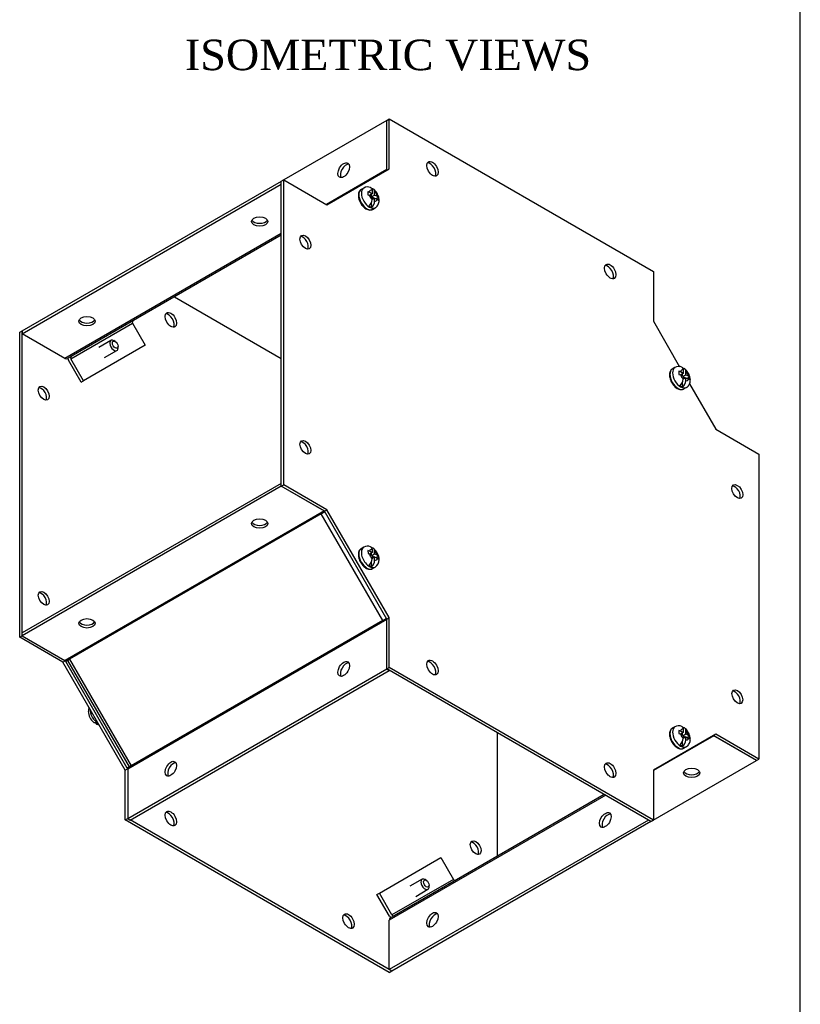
# Model space of a CAD drawing. Header units: inches. Extents: x 0.2 to 77.9, y -0.5 to 51.8.
# Tile 7 of 8: x 65.1 to 77.9, y 20.1 to 36.2. Entities that reach past the tile are written whole.
import ezdxf
from ezdxf.enums import TextEntityAlignment as Align

# ---------------------------------------------------------------- set-up
doc = ezdxf.new("R2010")
doc.units = ezdxf.units.IN
doc.header["$MEASUREMENT"] = 0
for name, color, linetype in [('COM55579-3', 7, 'Continuous'), ('COM55580-3', 7, 'Continuous'), ('Default', 7, 'Continuous'), ('SCS19491', 7, 'Continuous')]:
    doc.layers.add(name, color=color, linetype=linetype)
doc.styles.add('SEACAD_Times_New_Roman', font='times.ttf')

# ---------------------------------------------------------------- blocks, each defined once
blk = doc.blocks.new('SE5')
at = {"layer": 'COM55579-3', "color": 7, "linetype": 'Continuous'}
for p, q in [((71.12, 34.526), (71.16, 34.549)), ((71.12, 33.709), (71.12, 34.526)), ((71.16, 34.549), (75.483, 32.053)), ((71.16, 33.732), (71.16, 34.549)), ((70.14, 33.143), (71.16, 33.732)), ((69.392, 33.528), (69.433, 33.552)), ((69.433, 28.559), (69.433, 33.552)), ((69.433, 33.552), (70.14, 33.143)), ((69.392, 28.536), (69.392, 33.528)), ((75.483, 32.053), (75.483, 31.236)), ((67.642, 31.635), (69.392, 30.625)), ((75.483, 31.236), (75.912, 30.493)), ((65.11, 31.056), (65.15, 31.079)), ((65.11, 26.064), (65.11, 31.056)), ((65.15, 26.087), (65.15, 31.079)), ((65.15, 31.079), (65.15, 31.079)), ((76.075, 30.212), (76.504, 29.469)), ((76.504, 29.469), (77.211, 29.061)), ((77.211, 29.061), (77.211, 24.069)), ((69.392, 28.536), (69.433, 28.559)), ((70.099, 28.128), (69.392, 28.536)), ((70.14, 28.151), (69.433, 28.559)), ((70.099, 28.128), (70.14, 28.151)), ((71.12, 26.361), (70.099, 28.128)), ((71.16, 26.384), (70.14, 28.151)), ((71.12, 26.361), (71.16, 26.384)), ((71.12, 25.544), (71.12, 26.361)), ((71.16, 25.567), (71.16, 26.384)), ((65.11, 26.064), (65.15, 26.087)), ((65.817, 25.656), (65.11, 26.064)), ((65.817, 25.656), (65.855, 25.678)), ((66.837, 23.888), (65.817, 25.656)), ((66.871, 23.922), (65.864, 25.667)), ((71.12, 25.544), (71.16, 25.567)), ((75.443, 23.048), (71.12, 25.544)), ((75.483, 23.071), (71.16, 25.567)), ((72.928, 24.5), (72.928, 22.479)), ((76.504, 24.477), (75.483, 23.888)), ((77.17, 24.045), (76.463, 24.454)), ((77.211, 24.069), (76.504, 24.477)), ((77.17, 24.045), (77.211, 24.069)), ((66.837, 23.888), (66.876, 23.911)), ((66.837, 23.072), (66.837, 23.888)), ((75.483, 23.888), (75.483, 23.071)), ((66.837, 23.072), (66.877, 23.095)), ((71.16, 20.576), (66.837, 23.072)), ((71.16, 20.622), (66.918, 23.072)), ((75.443, 23.048), (75.483, 23.071)), ((71.16, 20.576), (71.2, 20.599))]:
    blk.add_line(p, q, dxfattribs=at)
for centre, major_axis in [((71.867, 33.732), (0.067, -0.115)), ((69.786, 32.531), (0.063, -0.108)), ((74.776, 32.053), (0.067, -0.115)), ((67.584, 31.26), (0.067, -0.115)), ((65.503, 30.059), (0.063, -0.108)), ((69.786, 29.172), (0.063, -0.108)), ((76.857, 28.448), (0.063, -0.108)), ((65.503, 26.7), (0.063, -0.108)), ((71.867, 25.567), (0.067, -0.115)), ((76.857, 25.089), (0.062, -0.108)), ((74.776, 23.888), (0.067, -0.115)), ((67.584, 23.095), (0.066, -0.115)), ((72.574, 22.617), (0.062, -0.108)), ((70.493, 21.416), (0.067, -0.115))]:
    blk.add_ellipse(centre, major_axis=major_axis, ratio=0.57735, dxfattribs=at)
for centre, major_axis, start_param, end_param in [((71.827, 33.709), (0.067, -0.115), 0.307887, 2.833706), ((69.746, 32.508), (0.063, -0.108), 0.328307, 2.813286), ((74.736, 32.03), (0.067, -0.115), 0.307887, 2.833706), ((67.544, 31.237), (0.066, -0.115), 0.307887, 2.833706), ((65.463, 30.035), (0.063, -0.108), 0.328307, 2.813286), ((69.746, 29.149), (0.063, -0.108), 0.328307, 2.813286), ((76.817, 28.425), (0.063, -0.108), 0.328307, 2.813286), ((65.463, 26.676), (0.063, -0.108), 0.328307, 2.813286), ((71.827, 25.544), (0.067, -0.115), 0.307887, 2.833706), ((76.817, 25.066), (0.062, -0.108), 0.328307, 2.813286), ((74.736, 23.865), (0.067, -0.115), 0.307887, 2.833706), ((67.544, 23.072), (0.066, -0.115), 0.307887, 2.833706), ((72.534, 22.594), (0.062, -0.108), 0.328307, 2.813286), ((70.453, 21.392), (0.067, -0.115), 0.307887, 2.833706)]:
    blk.add_ellipse(centre, major_axis=major_axis, ratio=0.57735, start_param=start_param, end_param=end_param, dxfattribs=at)
at = {"layer": 'COM55580-3', "color": 7, "linetype": 'Continuous'}
for p, q in [((71.12, 34.526), (69.393, 33.529)), ((71.12, 34.526), (71.12, 34.526)), ((71.12, 34.526), (71.12, 34.526)), ((71.12, 33.719), (70.132, 33.148)), ((65.15, 31.079), (69.393, 33.529)), ((65.15, 31.033), (69.392, 33.482)), ((69.393, 33.529), (69.393, 33.528)), ((69.393, 33.529), (69.393, 33.529)), ((69.392, 32.675), (65.849, 30.629)), ((69.392, 32.646), (65.953, 30.66)), ((65.947, 30.623), (66.955, 31.205)), ((66.955, 31.205), (67.162, 30.846)), ((65.15, 31.079), (65.15, 31.033)), ((65.849, 30.629), (65.15, 31.033)), ((67.162, 30.846), (66.154, 30.264)), ((65.953, 30.66), (65.892, 30.625)), ((66.114, 30.241), (65.907, 30.6)), ((66.154, 30.264), (65.947, 30.623)), ((66.114, 30.241), (66.154, 30.264)), ((69.392, 28.582), (65.15, 26.133)), ((69.392, 28.536), (65.15, 26.086)), ((69.392, 28.536), (69.392, 28.536)), ((70.092, 28.132), (69.392, 28.536)), ((70.092, 28.132), (65.849, 25.683)), ((70.045, 28.082), (65.924, 25.702)), ((70.106, 28.117), (70.045, 28.082)), ((70.045, 28.082), (70.046, 28.082)), ((70.046, 28.082), (70.106, 28.117)), ((71.053, 26.337), (70.046, 28.082)), ((71.12, 26.352), (66.877, 23.902)), ((71.053, 26.337), (66.932, 23.957)), ((71.113, 26.372), (71.053, 26.337)), ((71.113, 26.372), (71.053, 26.337)), ((71.053, 26.337), (71.053, 26.337)), ((71.12, 25.544), (71.12, 26.352)), ((65.15, 26.086), (65.15, 26.133)), ((65.15, 26.086), (65.849, 25.683)), ((65.924, 25.702), (65.864, 25.667)), ((65.893, 25.684), (65.924, 25.702)), ((65.893, 25.684), (66.9, 23.939)), ((65.924, 25.702), (65.924, 25.702)), ((65.924, 25.702), (66.932, 23.958)), ((66.877, 23.095), (71.12, 25.544)), ((66.917, 23.071), (71.16, 25.521)), ((71.12, 25.544), (71.16, 25.521)), ((76.471, 24.449), (75.483, 23.879)), ((77.17, 24.045), (76.471, 24.449)), ((75.443, 23.048), (77.17, 24.045)), ((77.17, 24.045), (77.17, 24.045)), ((66.932, 23.957), (66.871, 23.922)), ((66.877, 23.902), (66.877, 23.095)), ((66.932, 23.958), (66.9, 23.939)), ((66.932, 23.957), (66.932, 23.958)), ((74.704, 23.475), (71.16, 21.429)), ((74.679, 23.489), (71.239, 21.504)), ((66.877, 23.095), (66.917, 23.071)), ((75.403, 23.071), (71.16, 20.622)), ((75.443, 23.048), (75.403, 23.071)), ((75.403, 23.071), (75.403, 23.071)), ((75.443, 23.048), (71.201, 20.598)), ((75.443, 23.048), (75.443, 23.048)), ((70.997, 21.875), (72.004, 22.457)), ((72.004, 22.457), (72.211, 22.099)), ((72.211, 22.099), (71.204, 21.517)), ((70.957, 21.852), (70.997, 21.875)), ((71.164, 21.494), (70.957, 21.852)), ((71.204, 21.517), (70.997, 21.875)), ((71.239, 21.504), (71.178, 21.468)), ((71.16, 20.622), (71.16, 21.429)), ((71.201, 20.598), (71.16, 20.622))]:
    blk.add_line(p, q, dxfattribs=at)
for centre, major_axis in [((70.413, 33.71), (0.067, 0.115)), ((69.039, 32.87), (0.133, 0)), ((66.211, 31.237), (0.133, 0)), ((69.039, 27.924), (-0.133, 0)), ((66.21, 26.291), (-0.133, 0)), ((70.413, 25.544), (0.067, 0.115)), ((67.584, 23.911), (0.066, 0.115)), ((76.11, 23.841), (-0.133, 0)), ((74.696, 23.071), (-0.067, -0.115)), ((71.867, 21.438), (-0.067, -0.115))]:
    blk.add_ellipse(centre, major_axis=major_axis, ratio=0.57735, dxfattribs=at)
for centre, major_axis, ratio, start_param, end_param in [((70.453, 33.686), (0.067, 0.115), 0.57735, 0.307887, 2.833706), ((71.099, 33.73), (0.0145, -0.0251), 0.57735, 0.149883, 0.659397), ((69.039, 32.917), (0.133, 0), 0.57735, 3.44948, 5.975298), ((66.211, 31.284), (0.133, 0), 0.57735, 3.44948, 5.975298), ((66.975, 31.216), (0.0145, -0.0251), 0.816497, 3.141593, 4.712389), ((65.968, 30.635), (-0.0145, 0.0251), 0.816497, 0, 1.570796), ((65.849, 30.699), (0.043, -0.0745), 0.57735, 5.497787, 6.283185), ((65.968, 30.635), (-0.043, 0.0745), 0.816497, 1.226845, 1.570796), ((70.092, 28.108), (0.0145, -0.0251), 0.57735, 1.570796, 2.356194), ((69.039, 27.97), (-0.133, 0), 0.57735, 0.307887, 2.833706), ((66.21, 26.337), (-0.133, 0), 0.57735, 0.307887, 2.833706), ((71.099, 26.363), (0.0145, -0.0251), 0.57735, 0.785398, 1.570796), ((65.849, 25.659), (-0.0145, 0.0251), 0.57735, 4.712389, 5.497787), ((70.453, 25.521), (0.067, 0.115), 0.57735, 0.307887, 2.833706), ((76.471, 24.425), (0.0145, -0.0251), 0.57735, 2.356194, 2.980402), ((66.857, 23.914), (-0.0145, 0.0251), 0.57735, 3.926991, 4.712389), ((67.625, 23.888), (0.067, 0.115), 0.57735, 0.307887, 2.833706), ((76.11, 23.888), (-0.133, 0), 0.57735, 0.307887, 2.833706), ((74.736, 23.048), (-0.067, -0.115), 0.57735, 3.44948, 5.975298), ((72.232, 22.11), (0.0145, -0.0251), 0.816497, 4.712389, 6.283185), ((71.221, 21.394), (0.043, -0.0745), 0.57735, 3.141593, 3.926991), ((71.224, 21.529), (-0.043, 0.0745), 0.816497, 1.570796, 1.914747), ((71.224, 21.529), (-0.0145, 0.0251), 0.816497, 1.570796, 3.141593), ((71.908, 21.415), (-0.067, -0.115), 0.57735, 3.44948, 5.975298)]:
    blk.add_ellipse(centre, major_axis=major_axis, ratio=ratio, start_param=start_param, end_param=end_param, dxfattribs=at)
at = {"layer": 'SCS19491', "color": 7, "linetype": 'Continuous'}
for p, q in [((70.741, 33.418), (70.699, 33.394)), ((70.877, 33.381), (70.877, 33.325)), ((70.808, 33.358), (70.809, 33.308)), ((70.809, 33.308), (70.835, 33.298)), ((70.877, 33.325), (70.831, 33.349)), ((70.877, 33.325), (70.833, 33.299)), ((70.835, 33.298), (70.877, 33.276)), ((70.867, 33.281), (70.867, 33.319)), ((70.876, 33.277), (70.92, 33.302)), ((70.877, 33.276), (70.877, 33.229)), ((70.911, 33.248), (70.877, 33.266)), ((70.92, 33.253), (70.877, 33.229)), ((70.92, 33.302), (70.92, 33.356)), ((70.964, 33.278), (70.92, 33.302)), ((70.92, 33.205), (70.92, 33.253)), ((70.92, 33.253), (70.964, 33.23)), ((70.939, 33.243), (70.98, 33.267)), ((70.98, 33.267), (70.964, 33.278)), ((70.982, 33.217), (70.98, 33.267)), ((70.867, 33.1), (70.867, 33.183)), ((70.886, 33.069), (70.929, 33.094)), ((66.604, 30.923), (66.404, 30.808)), ((66.673, 30.906), (66.652, 30.919)), ((66.719, 30.802), (66.719, 30.827)), ((66.499, 30.644), (66.699, 30.759)), ((75.835, 30.478), (75.792, 30.453)), ((75.901, 30.417), (75.902, 30.367)), ((75.902, 30.367), (75.929, 30.357)), ((75.971, 30.384), (75.925, 30.408)), ((75.971, 30.384), (75.926, 30.358)), ((75.929, 30.357), (75.971, 30.335)), ((75.96, 30.341), (75.96, 30.378)), ((75.969, 30.336), (76.013, 30.361)), ((75.971, 30.44), (75.971, 30.384)), ((75.971, 30.335), (75.971, 30.288)), ((76.005, 30.307), (75.971, 30.325)), ((76.013, 30.312), (75.971, 30.288)), ((76.013, 30.361), (76.013, 30.415)), ((76.058, 30.338), (76.013, 30.361)), ((76.013, 30.264), (76.013, 30.312)), ((76.013, 30.312), (76.058, 30.289)), ((76.032, 30.302), (76.074, 30.326)), ((76.074, 30.326), (76.058, 30.338)), ((76.075, 30.276), (76.074, 30.326)), ((75.96, 30.159), (75.96, 30.242)), ((75.98, 30.128), (76.022, 30.153)), ((70.741, 27.537), (70.699, 27.512)), ((70.809, 27.484), (70.812, 27.434)), ((70.812, 27.434), (70.833, 27.426)), ((70.877, 27.451), (70.833, 27.474)), ((70.877, 27.451), (70.833, 27.425)), ((70.833, 27.426), (70.877, 27.402)), ((70.867, 27.407), (70.867, 27.445)), ((70.876, 27.403), (70.92, 27.428)), ((70.877, 27.499), (70.877, 27.451)), ((70.92, 27.428), (70.92, 27.475)), ((70.962, 27.406), (70.92, 27.428)), ((70.981, 27.392), (70.962, 27.406)), ((70.867, 27.218), (70.867, 27.301)), ((70.877, 27.402), (70.877, 27.348)), ((70.911, 27.374), (70.877, 27.392)), ((70.92, 27.379), (70.877, 27.355)), ((70.92, 27.323), (70.92, 27.379)), ((70.92, 27.379), (70.966, 27.355)), ((70.941, 27.368), (70.981, 27.392)), ((70.983, 27.342), (70.981, 27.392)), ((70.886, 27.188), (70.929, 27.212)), ((75.835, 24.596), (75.792, 24.572)), ((75.901, 24.536), (75.902, 24.486)), ((75.971, 24.502), (75.925, 24.527)), ((75.971, 24.558), (75.971, 24.502)), ((76.013, 24.48), (76.013, 24.534)), ((75.902, 24.486), (75.929, 24.476)), ((75.971, 24.502), (75.926, 24.477)), ((75.929, 24.476), (75.971, 24.453)), ((75.96, 24.459), (75.96, 24.496)), ((75.96, 24.277), (75.96, 24.36)), ((75.969, 24.454), (76.013, 24.48)), ((75.971, 24.453), (75.971, 24.407)), ((76.005, 24.426), (75.971, 24.443)), ((76.013, 24.431), (75.971, 24.406)), ((76.058, 24.456), (76.013, 24.48)), ((76.013, 24.382), (76.013, 24.431)), ((76.013, 24.431), (76.058, 24.407)), ((76.032, 24.421), (76.074, 24.445)), ((76.074, 24.445), (76.058, 24.456)), ((76.075, 24.394), (76.074, 24.445)), ((75.98, 24.247), (76.022, 24.271)), ((71.698, 22.101), (71.498, 21.986)), ((71.766, 22.084), (71.745, 22.096)), ((71.593, 21.821), (71.793, 21.937)), ((71.812, 21.98), (71.812, 22.004))]:
    blk.add_line(p, q, dxfattribs=at)
for centre, radius, start, end in [((70.806, 33.312), 0.124, 67.3026, 121.2696), ((70.781, 33.252), 0.109, 62.4434, 75.8103), ((70.734, 33.236), 0.144, 309.0275, 357.3569), ((70.932, 33.167), 0.07, 44.9702, 62.873), ((70.776, 33.211), 0.144, 309.0278, 357.3565), ((75.899, 30.371), 0.124, 67.3026, 121.2696), ((75.875, 30.312), 0.109, 62.4434, 75.8103), ((75.828, 30.295), 0.144, 309.0275, 357.3569), ((75.87, 30.271), 0.144, 309.0278, 357.3565), ((76.026, 30.227), 0.07, 44.9702, 62.873), ((70.806, 27.43), 0.124, 67.3719, 120.9757), ((70.781, 27.374), 0.113, 62.3801, 75.361), ((70.756, 27.328), 0.238, 1.6341, 51.4493), ((70.734, 27.354), 0.144, 309.0275, 357.3569), ((70.776, 27.33), 0.144, 309.0278, 357.3565), ((70.861, 27.328), 0.133, 300.3563, 2.9), ((70.936, 27.296), 0.0663, 44.2365, 62.8956), ((66.366, 24.856), 0.133, 154.7172, 182.8926), ((66.471, 24.856), 0.238, 181.6336, 231.4658), ((66.421, 24.754), 0.124, 247.3709, 263.8966), ((75.899, 24.489), 0.124, 67.3026, 121.2696), ((75.875, 24.43), 0.109, 62.4434, 75.8103), ((75.828, 24.414), 0.144, 309.0275, 357.3569), ((75.87, 24.389), 0.144, 309.0278, 357.3565), ((76.026, 24.345), 0.07, 44.9702, 62.873)]:
    blk.add_arc(centre, radius, start, end, dxfattribs=at)
for centre, major_axis, start_param, end_param in [((70.793, 33.232), (0.094, -0.162), 3.141593, 6.283185), ((70.835, 33.256), (-0.094, 0.162), 0.002131, 3.139471), ((70.899, 33.293), (0.0487, -0.0844), 2.668961, 3.704562), ((70.899, 33.293), (-0.0487, 0.0844), 1.189355, 2.043428), ((70.899, 33.293), (0.0488, -0.0844), 1.086759, 2.043428), ((70.899, 33.293), (-0.0487, 0.0844), 2.668961, 3.601967), ((70.846, 33.262), (0.093, -0.161), 5.336001, 5.659573), ((70.793, 33.232), (0.094, -0.162), 0, 0.024221), ((66.652, 30.841), (0.0475, -0.0823), 2.356194, 6.283185), ((66.652, 30.841), (0.0475, -0.0823), 0, 0.785398), ((75.929, 30.315), (-0.094, 0.162), 0.002131, 3.139471), ((75.886, 30.291), (0.094, -0.162), 3.141593, 6.283185), ((75.992, 30.352), (0.0488, -0.0844), 2.668961, 3.704562), ((75.992, 30.352), (-0.0487, 0.0844), 1.189355, 2.043428), ((75.992, 30.352), (0.0487, -0.0844), 1.086759, 2.043428), ((75.939, 30.321), (0.093, -0.161), 5.336001, 5.659573), ((75.992, 30.352), (-0.0487, 0.0844), 2.668961, 3.601967), ((75.886, 30.291), (0.094, -0.162), 0, 0.024221), ((70.793, 27.35), (0.094, -0.162), 3.165814, 6.283185), ((70.835, 27.374), (-0.094, 0.162), 0, 3.143724), ((70.793, 27.35), (0.094, -0.162), 3.141593, 3.165814), ((70.835, 27.374), (-0.094, 0.162), 6.281064, 6.283185), ((70.899, 27.411), (0.0487, -0.0844), 2.668961, 3.601967), ((70.899, 27.411), (-0.0487, 0.0844), 1.086759, 2.043428), ((70.899, 27.411), (0.0487, -0.0844), 1.189355, 2.043428), ((70.899, 27.411), (-0.0488, 0.0844), 2.668961, 3.704562), ((70.846, 27.381), (0.093, -0.161), 5.336001, 5.659573), ((66.392, 24.81), (0.094, -0.162), 3.906158, 5.51862), ((66.381, 24.803), (0.093, -0.161), 5.336001, 5.659573), ((75.886, 24.409), (0.094, -0.162), 3.141593, 6.283185), ((75.929, 24.434), (-0.094, 0.162), 0.002131, 3.139471), ((75.992, 24.47), (0.0488, -0.0844), 2.668961, 3.704562), ((75.992, 24.47), (0.0488, -0.0844), 1.086759, 2.043428), ((75.992, 24.47), (-0.0488, 0.0844), 1.189355, 2.043428), ((75.992, 24.47), (-0.0488, 0.0844), 2.668961, 3.601967), ((75.939, 24.44), (0.093, -0.161), 5.336001, 5.659573), ((75.886, 24.409), (0.094, -0.162), 0, 0.024221), ((71.745, 22.019), (0.0475, -0.0823), 2.356194, 6.283185), ((71.745, 22.019), (0.0475, -0.0823), 0, 0.785398)]:
    blk.add_ellipse(centre, major_axis=major_axis, ratio=0.57735, start_param=start_param, end_param=end_param, dxfattribs=at)
for centre in [(66.673, 30.853), (71.766, 22.031)]:
    blk.add_ellipse(centre, major_axis=(-0.0325, 0.0563), ratio=0.57735, dxfattribs=at)
for points, knots in [([(70.698, 33.393), (70.698, 33.393), (70.69, 33.39), (70.676, 33.376), (70.662, 33.353), (70.654, 33.324), (70.652, 33.291), (70.656, 33.255), (70.668, 33.217), (70.685, 33.179), (70.706, 33.145), (70.732, 33.114), (70.761, 33.088), (70.792, 33.069), (70.823, 33.059), (70.851, 33.057), (70.874, 33.062), (70.884, 33.069), (70.889, 33.072)], [0, 0, 0, 0, 0.001441, 0.066081, 0.13001, 0.196111, 0.265451, 0.336683, 0.4081, 0.479296, 0.550426, 0.621744, 0.6935, 0.766009, 0.83935, 0.903756, 0.965526, 1, 1, 1, 1]), ([(70.854, 33.426), (70.854, 33.426), (70.854, 33.426), (70.858, 33.424), (70.86, 33.423), (70.865, 33.419), (70.867, 33.416), (70.871, 33.411), (70.872, 33.408), (70.875, 33.401), (70.876, 33.397), (70.877, 33.389), (70.877, 33.385), (70.877, 33.381)], [0.3584585, 0.3584585, 0.3584585, 0.3584585, 0.375, 0.375, 0.5, 0.5, 0.625, 0.625, 0.75, 0.75, 0.875, 0.875, 1, 1, 1, 1]), ([(70.92, 33.356), (70.92, 33.361), (70.92, 33.365), (70.918, 33.373), (70.917, 33.376), (70.915, 33.383), (70.913, 33.386), (70.91, 33.392), (70.908, 33.394), (70.903, 33.398), (70.9, 33.4), (70.894, 33.402), (70.891, 33.403), (70.885, 33.404), (70.881, 33.404), (70.874, 33.402), (70.871, 33.401), (70.867, 33.4)], [0, 0, 0, 0, 0.125, 0.125, 0.25, 0.25, 0.375, 0.375, 0.5, 0.5, 0.625, 0.625, 0.75, 0.75, 0.875, 0.875, 1, 1, 1, 1]), ([(70.928, 33.094), (70.932, 33.097), (70.945, 33.103), (70.964, 33.122), (70.981, 33.149), (70.991, 33.179), (70.995, 33.212), (70.992, 33.248), (70.983, 33.285), (70.967, 33.322), (70.944, 33.357), (70.922, 33.383), (70.909, 33.393), (70.904, 33.396)], [0, 0, 0, 0, 0.038871, 0.133226, 0.224169, 0.315601, 0.411148, 0.513422, 0.621995, 0.732895, 0.844824, 0.959263, 1, 1, 1, 1]), ([(75.947, 30.485), (75.948, 30.485), (75.948, 30.485), (75.951, 30.484), (75.954, 30.482), (75.959, 30.478), (75.961, 30.476), (75.965, 30.47), (75.966, 30.467), (75.969, 30.46), (75.969, 30.456), (75.971, 30.449), (75.971, 30.444), (75.971, 30.44)], [0.3584585, 0.3584585, 0.3584585, 0.3584585, 0.375, 0.375, 0.5, 0.5, 0.625, 0.625, 0.75, 0.75, 0.875, 0.875, 1, 1, 1, 1]), ([(75.792, 30.453), (75.791, 30.452), (75.783, 30.449), (75.77, 30.435), (75.755, 30.412), (75.747, 30.383), (75.745, 30.35), (75.75, 30.314), (75.761, 30.276), (75.778, 30.239), (75.8, 30.204), (75.826, 30.173), (75.855, 30.147), (75.886, 30.129), (75.916, 30.118), (75.945, 30.117), (75.968, 30.121), (75.978, 30.128), (75.982, 30.131)], [0, 0, 0, 0, 0.001441, 0.066081, 0.13001, 0.196111, 0.265451, 0.336683, 0.4081, 0.479296, 0.550426, 0.621744, 0.6935, 0.766009, 0.83935, 0.903756, 0.965526, 1, 1, 1, 1]), ([(76.013, 30.415), (76.013, 30.42), (76.013, 30.424), (76.012, 30.432), (76.011, 30.436), (76.009, 30.442), (76.007, 30.446), (76.003, 30.451), (76.001, 30.453), (75.996, 30.457), (75.994, 30.459), (75.988, 30.461), (75.985, 30.462), (75.978, 30.463), (75.975, 30.463), (75.968, 30.462), (75.964, 30.461), (75.96, 30.459)], [0, 0, 0, 0, 0.125, 0.125, 0.25, 0.25, 0.375, 0.375, 0.5, 0.5, 0.625, 0.625, 0.75, 0.75, 0.875, 0.875, 1, 1, 1, 1]), ([(76.021, 30.154), (76.026, 30.156), (76.039, 30.162), (76.057, 30.181), (76.074, 30.208), (76.085, 30.238), (76.089, 30.271), (76.086, 30.307), (76.077, 30.344), (76.06, 30.382), (76.038, 30.416), (76.016, 30.442), (76.002, 30.452), (75.998, 30.455)], [0, 0, 0, 0, 0.038871, 0.133226, 0.224169, 0.315601, 0.411148, 0.513422, 0.621995, 0.732895, 0.844824, 0.959263, 1, 1, 1, 1]), ([(70.697, 27.51), (70.692, 27.507), (70.682, 27.501), (70.668, 27.482), (70.657, 27.457), (70.653, 27.433), (70.653, 27.42), (70.653, 27.416)], [0, 0, 0, 0, 0.126896, 0.387051, 0.650445, 0.926545, 1, 1, 1, 1]), ([(70.653, 27.416), (70.653, 27.409), (70.653, 27.392), (70.66, 27.36), (70.673, 27.322), (70.692, 27.285), (70.715, 27.252), (70.742, 27.223), (70.772, 27.199), (70.803, 27.183), (70.833, 27.176), (70.863, 27.177), (70.878, 27.184), (70.887, 27.188)], [0, 0, 0, 0, 0.051624, 0.147952, 0.243996, 0.339778, 0.435594, 0.531761, 0.628673, 0.726705, 0.825501, 0.910595, 1, 1, 1, 1]), ([(70.854, 27.544), (70.854, 27.544), (70.854, 27.544), (70.858, 27.543), (70.86, 27.541), (70.865, 27.537), (70.867, 27.535), (70.871, 27.529), (70.872, 27.526), (70.875, 27.519), (70.876, 27.516), (70.877, 27.508), (70.877, 27.504), (70.877, 27.499)], [0.358001, 0.358001, 0.358001, 0.358001, 0.375, 0.375, 0.5, 0.5, 0.625, 0.625, 0.75, 0.75, 0.875, 0.875, 1, 1, 1, 1]), ([(70.92, 27.475), (70.92, 27.479), (70.92, 27.483), (70.918, 27.491), (70.917, 27.495), (70.915, 27.502), (70.913, 27.505), (70.91, 27.51), (70.908, 27.513), (70.903, 27.517), (70.9, 27.518), (70.894, 27.521), (70.891, 27.521), (70.885, 27.522), (70.881, 27.522), (70.874, 27.521), (70.871, 27.52), (70.867, 27.518)], [0, 0, 0, 0, 0.125, 0.125, 0.25, 0.25, 0.375, 0.375, 0.5, 0.5, 0.625, 0.625, 0.75, 0.75, 0.875, 0.875, 1, 1, 1, 1]), ([(66.36, 24.666), (66.356, 24.664), (66.352, 24.663), (66.345, 24.662), (66.342, 24.662), (66.335, 24.663), (66.332, 24.663), (66.327, 24.666), (66.324, 24.667), (66.322, 24.669)], [0, 0, 0, 0, 0.125, 0.125, 0.25, 0.25, 0.375, 0.375, 0.4963426, 0.4963426, 0.4963426, 0.4963426]), ([(66.352, 24.663), (66.353, 24.662), (66.353, 24.662), (66.354, 24.658), (66.356, 24.655), (66.359, 24.649), (66.362, 24.647), (66.366, 24.643), (66.369, 24.641), (66.375, 24.639), (66.378, 24.638), (66.384, 24.637), (66.388, 24.638), (66.395, 24.639), (66.399, 24.64), (66.402, 24.641)], [0.2299056, 0.2299056, 0.2299056, 0.2299056, 0.25, 0.25, 0.375, 0.375, 0.5, 0.5, 0.625, 0.625, 0.75, 0.75, 0.875, 0.875, 1, 1, 1, 1]), ([(75.792, 24.571), (75.791, 24.571), (75.783, 24.568), (75.77, 24.554), (75.755, 24.531), (75.747, 24.502), (75.745, 24.469), (75.75, 24.432), (75.761, 24.394), (75.778, 24.357), (75.8, 24.322), (75.826, 24.291), (75.855, 24.266), (75.886, 24.247), (75.916, 24.237), (75.945, 24.235), (75.968, 24.239), (75.978, 24.246), (75.982, 24.249)], [0, 0, 0, 0, 0.001441, 0.066081, 0.13001, 0.196111, 0.265451, 0.336683, 0.4081, 0.479296, 0.550426, 0.621744, 0.6935, 0.766009, 0.83935, 0.903756, 0.965526, 1, 1, 1, 1]), ([(75.947, 24.604), (75.948, 24.603), (75.948, 24.603), (75.951, 24.602), (75.954, 24.6), (75.959, 24.596), (75.961, 24.594), (75.965, 24.588), (75.966, 24.585), (75.969, 24.579), (75.969, 24.575), (75.971, 24.567), (75.971, 24.563), (75.971, 24.558)], [0.3584585, 0.3584585, 0.3584585, 0.3584585, 0.375, 0.375, 0.5, 0.5, 0.625, 0.625, 0.75, 0.75, 0.875, 0.875, 1, 1, 1, 1]), ([(76.013, 24.534), (76.013, 24.538), (76.013, 24.542), (76.012, 24.55), (76.011, 24.554), (76.009, 24.561), (76.007, 24.564), (76.003, 24.569), (76.001, 24.572), (75.996, 24.576), (75.994, 24.577), (75.988, 24.58), (75.985, 24.581), (75.978, 24.581), (75.975, 24.581), (75.968, 24.58), (75.964, 24.579), (75.96, 24.578)], [0, 0, 0, 0, 0.125, 0.125, 0.25, 0.25, 0.375, 0.375, 0.5, 0.5, 0.625, 0.625, 0.75, 0.75, 0.875, 0.875, 1, 1, 1, 1]), ([(76.021, 24.272), (76.026, 24.274), (76.039, 24.28), (76.057, 24.3), (76.074, 24.326), (76.085, 24.357), (76.089, 24.39), (76.086, 24.425), (76.077, 24.463), (76.06, 24.5), (76.038, 24.535), (76.016, 24.56), (76.002, 24.57), (75.998, 24.573)], [0, 0, 0, 0, 0.038871, 0.133226, 0.224169, 0.315601, 0.411148, 0.513422, 0.621995, 0.732895, 0.844824, 0.959263, 1, 1, 1, 1])]:
    blk.add_open_spline(points, degree=3, knots=knots, dxfattribs=at)
blk = doc.blocks.new('BORDER')
at = {"layer": 'Default', "color": 7, "linetype": 'Continuous'}
blk.add_line((0, 0), (0, 27.86), dxfattribs=at)

msp = doc.modelspace()

# ---------------------------------------------------------------- block references
at = {"layer": 'Default', "color": 7, "xscale": 1.855, "yscale": 1.855, "zscale": 1.855}
msp.add_blockref('BORDER', (77.888, 0.072), dxfattribs=at)
at = {"layer": 'Default'}
msp.add_blockref('SE5', (0, 0), dxfattribs=at)

# ---------------------------------------------------------------- texts
at = {"layer": 'Default', "color": 7, "linetype": 'Continuous', "style": 'SEACAD_Times_New_Roman'}
msp.add_text('ISOMETRIC VIEWS', height=0.5, dxfattribs=at).set_placement((67.813, 35.848), align=Align.TOP_LEFT)

doc.saveas('drawing.dxf')
